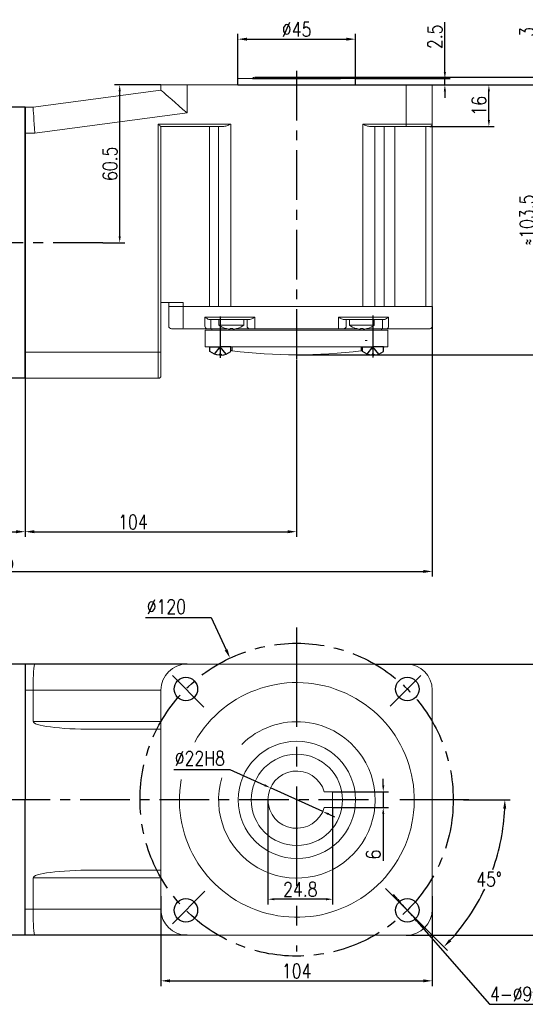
# Model space of a CAD drawing. Header units: inches. Extents: x 331 to 12887, y -474 to 4488.
# Tile 114 of 122: x 11964 to 12158, y -180 to 197. Entities that reach past the tile are written whole.
import ezdxf

# ---------------------------------------------------------------- set-up
doc = ezdxf.new("R2010")
doc.units = ezdxf.units.IN
doc.header["$LTSCALE"] = 10
doc.header["$MEASUREMENT"] = 0
doc.linetypes.add('CENTER', pattern=[10.16, 6.35, -1.27, 1.27, -1.27])
doc.linetypes.add('HIDDEN', pattern=[1.905, 1.27, -0.635])
for name, color, linetype in [('1轮廓实线层', 7, 'Continuous'), ('3中心线层', 1, 'CENTER'), ('4虚线层', 6, 'HIDDEN'), ('7标注层', 4, 'Continuous')]:
    doc.layers.add(name, color=color, linetype=linetype)
doc.styles.add('PC_TEXTSTYLE', font='isocp.shx', dxfattribs={"width": 0.8, "bigfont": 'HZFS.SHX'})
doc.styles.add('TH_GBDIM', font='romans.shx', dxfattribs={"width": 0.8, "bigfont": 'gbcbig.shx'})
doc.dimstyles.new('TH_GBDIM', dxfattribs={"dimtxt": 3.5, "dimasz": 2.5, "dimexe": 2, "dimexo": 0, "dimgap": 1, "dimtad": 1, "dimdec": 4, "dimdsep": 46, "dimtxsty": 'TH_GBDIM', "dimcen": 0.09, "dimclrd": 4, "dimclre": 4, "dimclrt": 3, "dimadec": 0, "dimazin": 0, "dimtfac": 1, "dimtdec": 4, "dimtmove": 0, "dimatfit": 3, "dimfxl": 1, "dimtzin": 0, "dimarcsym": 0})
doc.dimstyles.new('直径标注A3', dxfattribs={"dimtxt": 3.5, "dimasz": 3, "dimexe": 2, "dimexo": 0.0625, "dimgap": 1, "dimtad": 1, "dimtih": 1, "dimtoh": 1, "dimdsep": 46, "dimtxsty": 'PC_TEXTSTYLE', "dimsah": 1, "dimcen": 0.09, "dimclrt": 3, "dimadec": 0, "dimazin": 0, "dimtfac": 0.7, "dimtmove": 0, "dimatfit": 0, "dimfxl": 1, "dimtzin": 0, "dimarcsym": 0})
doc.dimstyles.new('线性标注', dxfattribs={"dimtxt": 2.5, "dimasz": 3, "dimexe": 2, "dimexo": 0, "dimgap": 1, "dimtad": 1, "dimtih": 1, "dimtoh": 1, "dimdsep": 46, "dimtxsty": 'PC_TEXTSTYLE', "dimcen": 0.09, "dimclrt": 3, "dimadec": 0, "dimazin": 0, "dimtfac": 0.7, "dimtix": 1, "dimtmove": 0, "dimatfit": 0, "dimfxl": 1, "dimtzin": 0, "dimarcsym": 0})
doc.dimstyles.new('角度标注', dxfattribs={"dimtxt": 3.5, "dimasz": 3, "dimexe": 2, "dimexo": 0, "dimgap": 1, "dimtad": 1, "dimtih": 1, "dimtoh": 1, "dimdsep": 46, "dimtxsty": 'PC_TEXTSTYLE', "dimsah": 1, "dimcen": 0.09, "dimclrd": 4, "dimclrt": 3, "dimadec": 0, "dimazin": 0, "dimtfac": 0.7, "dimtmove": 0, "dimatfit": 0, "dimfxl": 1, "dimtzin": 0, "dimarcsym": 0})

# ---------------------------------------------------------------- blocks, each defined once
blk = doc.blocks.new('*D710')
at = {"layer": '7标注层', "color": 4, "lineweight": -2, "transparency": 16777216}
for p, q in [((12018.16, 172.21), (12000.35, 172.21)), ((12002.35, 114.21), (12002.35, 169.71)), ((11995.87, 111.71), (12004.35, 111.71))]:
    blk.add_line(p, q, dxfattribs=at)
at = {"layer": '7标注层', "color": 4, "transparency": 16777216}
for points in [[(12001.93, 169.71), (12002.77, 169.71), (12002.35, 172.21)], [(12001.93, 114.21), (12002.77, 114.21), (12002.35, 111.71)]]:
    blk.add_solid(points, dxfattribs=at)
at = {"layer": 'Defpoints', "color": 0, "transparency": 16777216}
for p in [(12002.35, 172.21), (12018.16, 172.21), (11995.87, 111.71)]:
    blk.add_point(p, dxfattribs=at)
at = {"layer": '7标注层', "color": 3, "transparency": 16777216, "insert": (11998.6, 141.96), "char_height": 5.5, "attachment_point": 5, "rotation": 90, "style": 'TH_GBDIM'}
blk.add_mtext('60.5', dxfattribs=at)
blk = doc.blocks.new('*D711')
at = {"layer": '7标注层', "color": 4, "lineweight": -2, "transparency": 16777216}
for p, q in [((12122.16, 172.21), (12145.84, 172.21)), ((12143.84, 158.71), (12143.84, 169.71)), ((12121.16, 156.21), (12145.84, 156.21))]:
    blk.add_line(p, q, dxfattribs=at)
at = {"layer": '7标注层', "color": 4, "transparency": 16777216}
for points in [[(12143.42, 169.71), (12144.25, 169.71), (12143.84, 172.21)], [(12143.42, 158.71), (12144.25, 158.71), (12143.84, 156.21)]]:
    blk.add_solid(points, dxfattribs=at)
at = {"layer": 'Defpoints', "color": 0, "transparency": 16777216}
for p in [(12122.16, 172.21), (12143.84, 172.21), (12121.16, 156.21)]:
    blk.add_point(p, dxfattribs=at)
at = {"layer": '7标注层', "color": 3, "transparency": 16777216, "insert": (12140.09, 164.21), "char_height": 5.5, "attachment_point": 5, "rotation": 90, "style": 'TH_GBDIM'}
blk.add_mtext('16', dxfattribs=at)
blk = doc.blocks.new('*D545')
at = {"layer": '7标注层', "color": 4, "lineweight": -2, "transparency": 16777216}
for p, q in [((12122.16, 172.21), (12164.17, 172.21)), ((12162.17, 169.71), (12162.17, 71.21)), ((12070.16, 68.71), (12164.17, 68.71))]:
    blk.add_line(p, q, dxfattribs=at)
at = {"layer": '7标注层', "color": 4, "transparency": 16777216}
for points in [[(12161.75, 169.71), (12162.59, 169.71), (12162.17, 172.21)], [(12161.75, 71.21), (12162.59, 71.21), (12162.17, 68.71)]]:
    blk.add_solid(points, dxfattribs=at)
at = {"layer": 'Defpoints', "color": 0, "transparency": 16777216}
for p in [(12122.16, 172.21), (12070.16, 68.71), (12162.17, 68.71)]:
    blk.add_point(p, dxfattribs=at)
at = {"layer": '7标注层', "color": 3, "transparency": 16777216, "insert": (12158.42, 120.46), "char_height": 5.5, "attachment_point": 5, "rotation": 90, "style": 'TH_GBDIM'}
blk.add_mtext('≈103.5', dxfattribs=at)
blk = doc.blocks.new('*D546')
at = {"layer": '7标注层', "color": 0, "lineweight": -2, "transparency": 16777216}
for p, q in [((12070.16, 66.89), (12070.16, -1.12)), ((11966.16, 59.71), (11966.16, -1.12)), ((11969.66, 0.88), (12066.66, 0.88))]:
    blk.add_line(p, q, dxfattribs=at)
at = {"layer": '7标注层', "color": 0, "transparency": 16777216}
for points in [[(11969.66, 1.46), (11969.66, 0.29), (11966.16, 0.88)], [(12066.66, 1.46), (12066.66, 0.29), (12070.16, 0.88)]]:
    blk.add_solid(points, dxfattribs=at)
at = {"layer": 'Defpoints', "color": 0, "transparency": 16777216}
for p in [(12070.16, 66.89), (11966.16, 59.71), (12070.16, 0.88)]:
    blk.add_point(p, dxfattribs=at)
at = {"layer": '7标注层', "color": 3, "transparency": 16777216, "insert": (12007.43, 4.63), "char_height": 5.5, "attachment_point": 5, "style": 'TH_GBDIM'}
blk.add_mtext('104', dxfattribs=at)
blk = doc.blocks.new('*D549')
at = {"layer": '7标注层', "color": 4, "lineweight": -2, "transparency": 16777216}
for p, q in [((12126.97, 177.21), (12126.97, 196.27)), ((12092.66, 174.71), (12128.97, 174.71)), ((12126.97, 172.21), (12126.97, 174.71)), ((12070.84, 172.21), (12128.97, 172.21)), ((12126.97, 169.71), (12126.97, 167.21))]:
    blk.add_line(p, q, dxfattribs=at)
at = {"layer": '7标注层', "color": 4, "transparency": 16777216}
for points in [[(12126.55, 177.21), (12127.39, 177.21), (12126.97, 174.71)], [(12126.55, 169.71), (12127.39, 169.71), (12126.97, 172.21)]]:
    blk.add_solid(points, dxfattribs=at)
at = {"layer": 'Defpoints', "color": 0, "transparency": 16777216}
for p in [(12092.66, 174.71), (12126.97, 174.71), (12070.84, 172.21)]:
    blk.add_point(p, dxfattribs=at)
at = {"layer": '7标注层', "color": 3, "transparency": 16777216, "insert": (12123.22, 190.66), "char_height": 5.5, "attachment_point": 5, "rotation": 90, "style": 'TH_GBDIM'}
blk.add_mtext('2.5', dxfattribs=at)
blk = doc.blocks.new('*D550')
at = {"layer": '7标注层', "color": 0, "lineweight": -2, "transparency": 16777216}
for p, q in [((12047.66, 172.21), (12047.66, 191.76)), ((12051.16, 189.76), (12089.16, 189.76)), ((12092.66, 172.21), (12092.66, 191.76))]:
    blk.add_line(p, q, dxfattribs=at)
at = {"layer": '7标注层', "color": 0, "transparency": 16777216}
for points in [[(12051.16, 190.34), (12051.16, 189.18), (12047.66, 189.76)], [(12089.16, 190.34), (12089.16, 189.18), (12092.66, 189.76)]]:
    blk.add_solid(points, dxfattribs=at)
at = {"layer": 'Defpoints', "color": 0, "transparency": 16777216}
for p in [(12092.66, 189.76), (12047.66, 172.21), (12092.66, 172.21)]:
    blk.add_point(p, dxfattribs=at)
at = {"layer": '7标注层', "color": 3, "transparency": 16777216, "insert": (12070.16, 193.51), "char_height": 5.5, "attachment_point": 5, "style": 'TH_GBDIM'}
blk.add_mtext('%%C45', dxfattribs=at)
blk = doc.blocks.new('*D554')
at = {"layer": '7标注层', "color": 4, "lineweight": -2, "transparency": 16777216}
for p, q in [((12162.17, 177.71), (12162.17, 195.01)), ((12084.99, 175.21), (12164.17, 175.21)), ((12162.17, 172.21), (12162.17, 175.21)), ((12086.21, 172.21), (12164.17, 172.21)), ((12162.17, 169.71), (12162.17, 167.21))]:
    blk.add_line(p, q, dxfattribs=at)
at = {"layer": '7标注层', "color": 4, "transparency": 16777216}
for points in [[(12161.75, 177.71), (12162.59, 177.71), (12162.17, 175.21)], [(12161.75, 169.71), (12162.59, 169.71), (12162.17, 172.21)]]:
    blk.add_solid(points, dxfattribs=at)
at = {"layer": 'Defpoints', "color": 0, "transparency": 16777216}
for p in [(12084.99, 175.21), (12086.21, 172.21), (12162.17, 172.21)]:
    blk.add_point(p, dxfattribs=at)
at = {"layer": '7标注层', "color": 3, "transparency": 16777216, "insert": (12158.42, 192.54), "char_height": 5.5, "attachment_point": 5, "rotation": 90, "style": 'TH_GBDIM'}
blk.add_mtext('3', dxfattribs=at)
blk = doc.blocks.new('*D712')
at = {"layer": '7标注层', "color": 4, "lineweight": -2, "transparency": 16777216}
for p, q in [((12132.88, -49.89), (12178.98, -49.89)), ((12176.98, -151.39), (12176.98, -52.39)), ((12112.16, -153.89), (12178.98, -153.89))]:
    blk.add_line(p, q, dxfattribs=at)
at = {"layer": '7标注层', "color": 4, "transparency": 16777216}
for points in [[(12176.56, -52.39), (12177.39, -52.39), (12176.98, -49.89)], [(12176.56, -151.39), (12177.39, -151.39), (12176.98, -153.89)]]:
    blk.add_solid(points, dxfattribs=at)
at = {"layer": 'Defpoints', "color": 0, "transparency": 16777216}
for p in [(12132.88, -49.89), (12176.98, -49.89), (12112.16, -153.89)]:
    blk.add_point(p, dxfattribs=at)
at = {"layer": '7标注层', "color": 3, "transparency": 16777216, "insert": (12173.23, -101.33), "char_height": 5.5, "attachment_point": 5, "rotation": 90, "style": 'TH_GBDIM'}
blk.add_mtext('104', dxfattribs=at)
blk = doc.blocks.new('*D713')
at = {"layer": '7标注层', "color": 4, "lineweight": -2, "transparency": 16777216}
for p, q in [((12012.26, -32.09), (12037.35, -32.09)), ((12037.35, -32.09), (12043.15, -44.42)), ((12070.07, -101.89), (12070.25, -101.89)), ((12070.16, -101.98), (12070.16, -101.8))]:
    blk.add_line(p, q, dxfattribs=at)
at = {"layer": '7标注层', "color": 4, "transparency": 16777216}
blk.add_solid([(12043.67, -44.17), (12042.62, -44.67), (12044.64, -47.59)], dxfattribs=at)
at = {"layer": 'Defpoints', "color": 0, "transparency": 16777216}
for p in [(12044.64, -47.59), (12095.68, -156.19)]:
    blk.add_point(p, dxfattribs=at)
at = {"layer": '7标注层', "color": 3, "transparency": 16777216, "insert": (12020.22, -27.84), "char_height": 5.5, "attachment_point": 5, "style": 'TH_GBDIM'}
blk.add_mtext('{∅120}{}{}', dxfattribs=at)
blk = doc.blocks.new('*D715')
at = {"layer": '7标注层', "color": 4, "lineweight": -2, "transparency": 16777216}
for p, q in [((12023.1, -90.27), (12044.5, -90.27)), ((12044.5, -90.27), (12057.86, -96.32)), ((12080.18, -106.43), (12060.14, -97.35)), ((12082.46, -107.46), (12084.73, -108.49))]:
    blk.add_line(p, q, dxfattribs=at)
at = {"layer": '7标注层', "color": 4, "transparency": 16777216}
for points in [[(12058.03, -95.94), (12057.69, -96.7), (12060.14, -97.35)], [(12082.63, -107.08), (12082.28, -107.84), (12080.18, -106.43)]]:
    blk.add_solid(points, dxfattribs=at)
at = {"layer": 'Defpoints', "color": 0, "transparency": 16777216}
for p in [(12060.14, -97.35), (12080.18, -106.43)]:
    blk.add_point(p, dxfattribs=at)
at = {"layer": '7标注层', "color": 3, "transparency": 16777216, "insert": (12033.05, -86.02), "char_height": 5.5, "attachment_point": 5, "style": 'TH_GBDIM'}
blk.add_mtext('%%C22{}{H8}', dxfattribs=at)
blk = doc.blocks.new('*D556')
at = {"layer": '7标注层', "color": 0, "lineweight": -2, "transparency": 16777216}
for p, q in [((12134.16, -101.89), (12151.97, -101.89)), ((12117.77, -149.5), (12128.01, -159.74))]:
    blk.add_line(p, q, dxfattribs=at)
at = {"layer": '7标注层', "color": 4, "lineweight": -2, "transparency": 16777216}
for start, end in [(340.385, 357.4873), (317.5127, 334.5535)]:
    blk.add_arc((12070.16, -101.89), 79.81, start, end, dxfattribs=at)
at = {"layer": '7标注层', "color": 4, "transparency": 16777216}
for points in [[(12149.31, -105.37), (12150.48, -105.4), (12149.97, -101.89)], [(12129.44, -156.2), (12128.59, -155.39), (12126.59, -158.33)]]:
    blk.add_solid(points, dxfattribs=at)
at = {"layer": 'Defpoints', "color": 0, "transparency": 16777216}
for p in [(11750.88, -101.89), (12070.16, -101.89), (12134.16, -101.89), (12139.28, -141.8), (12117.77, -149.5)]:
    blk.add_point(p, dxfattribs=at)
at = {"layer": '7标注层', "color": 3, "transparency": 16777216, "insert": (12143.9, -132.43), "char_height": 5.5, "attachment_point": 5, "style": 'TH_GBDIM'}
blk.add_mtext('45°', dxfattribs=at)
blk = doc.blocks.new('*D557')
at = {"layer": '7标注层', "color": 0, "lineweight": -2, "transparency": 16777216}
for p, q in [((12122.16, 87.21), (12122.16, -16.36)), ((11761.66, 76.71), (11761.66, -16.36)), ((11765.16, -14.36), (12118.66, -14.36))]:
    blk.add_line(p, q, dxfattribs=at)
at = {"layer": '7标注层', "color": 0, "transparency": 16777216}
for points in [[(11765.16, -13.77), (11765.16, -14.94), (11761.66, -14.36)], [(12118.66, -13.77), (12118.66, -14.94), (12122.16, -14.36)]]:
    blk.add_solid(points, dxfattribs=at)
at = {"layer": 'Defpoints', "color": 0, "transparency": 16777216}
for p in [(12122.16, 87.21), (11761.66, 76.71), (12122.16, -14.36)]:
    blk.add_point(p, dxfattribs=at)
at = {"layer": '7标注层', "color": 3, "transparency": 16777216, "insert": (11953.41, -10.61), "char_height": 5.5, "attachment_point": 5, "style": 'TH_GBDIM'}
blk.add_mtext('360.5', dxfattribs=at)
blk = doc.blocks.new('*D845')
at = {"layer": '7标注层', "color": 0, "lineweight": -2, "transparency": 16777216}
for p, q in [((11966.16, 163.71), (11966.16, -1.12)), ((11761.66, 76.71), (11761.66, -1.12)), ((11765.16, 0.88), (11962.66, 0.88))]:
    blk.add_line(p, q, dxfattribs=at)
at = {"layer": '7标注层', "color": 0, "transparency": 16777216}
for points in [[(11765.16, 1.46), (11765.16, 0.29), (11761.66, 0.88)], [(11962.66, 1.46), (11962.66, 0.29), (11966.16, 0.88)]]:
    blk.add_solid(points, dxfattribs=at)
at = {"layer": 'Defpoints', "color": 0, "transparency": 16777216}
for p in [(11966.16, 163.71), (11761.66, 76.71), (11966.16, 0.88)]:
    blk.add_point(p, dxfattribs=at)
at = {"layer": '7标注层', "color": 3, "transparency": 16777216, "insert": (11875.41, 4.63), "char_height": 5.5, "attachment_point": 5, "style": 'TH_GBDIM'}
blk.add_mtext('204.5', dxfattribs=at)
blk = doc.blocks.new('*D885')
at = {"layer": '7标注层', "color": 0, "lineweight": -2, "transparency": 16777216}
for p, q in [((12108.97, -140.17), (12107.32, -138.29)), ((12110.61, -142.05), (12114.56, -146.58)), ((12116.2, -148.46), (12144.04, -180.36)), ((12144.04, -180.36), (12174.69, -180.36))]:
    blk.add_line(p, q, dxfattribs=at)
at = {"layer": '7标注层', "color": 0, "transparency": 16777216}
for points in [[(12109.28, -139.9), (12108.65, -140.44), (12110.61, -142.05)], [(12116.51, -148.19), (12115.89, -148.73), (12114.56, -146.58)]]:
    blk.add_solid(points, dxfattribs=at)
at = {"layer": 'Defpoints', "color": 0, "transparency": 16777216}
for p in [(12110.61, -142.05), (12114.56, -146.58)]:
    blk.add_point(p, dxfattribs=at)
at = {"layer": '7标注层', "color": 3, "transparency": 16777216, "insert": (12159.86, -176.43), "char_height": 5.5, "attachment_point": 5, "style": 'TH_GBDIM'}
blk.add_mtext('{4-%%C9}{}{}{通孔均布}', dxfattribs=at)
blk = doc.blocks.new('*U883')
at = {"layer": '1轮廓实线层'}
blk.add_circle((0, 0), 4.5, dxfattribs=at)
blk = doc.blocks.new('*U884')
at = {"layer": '1轮廓实线层', "color": 0, "linetype": 'ByBlock', "lineweight": -2, "transparency": 16777216}
for p, rotation in [((2696.38, 2671.31), 180), ((2781.23, 2671.31), 89.99999999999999), ((2696.38, 2586.46), 269.9999999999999)]:
    blk.add_blockref('*U883', p, dxfattribs=dict(at, rotation=rotation))
blk.add_blockref('*U883', (2781.23, 2586.46), dxfattribs=at)
blk = doc.blocks.new('*D930')
at = {"layer": '7标注层', "color": 4, "lineweight": -2, "transparency": 16777216}
for p, q in [((12103.35, -96.39), (12103.35, -93.89)), ((12083.96, -98.89), (12105.35, -98.89)), ((12103.35, -98.89), (12103.35, -104.89)), ((12083.96, -104.89), (12105.35, -104.89)), ((12103.35, -107.39), (12103.35, -125.31))]:
    blk.add_line(p, q, dxfattribs=at)
at = {"layer": '7标注层', "color": 4, "transparency": 16777216}
for points in [[(12102.93, -96.39), (12103.77, -96.39), (12103.35, -98.89)], [(12102.93, -107.39), (12103.77, -107.39), (12103.35, -104.89)]]:
    blk.add_solid(points, dxfattribs=at)
at = {"layer": 'Defpoints', "color": 0, "transparency": 16777216}
for p in [(12083.96, -98.89), (12103.35, -98.89), (12083.96, -104.89)]:
    blk.add_point(p, dxfattribs=at)
at = {"layer": '7标注层', "color": 3, "transparency": 16777216, "insert": (12099.6, -122.95), "char_height": 5.5, "attachment_point": 5, "rotation": 90, "style": 'TH_GBDIM'}
blk.add_mtext('6', dxfattribs=at)
blk = doc.blocks.new('*D931')
at = {"layer": '7标注层', "color": 4, "lineweight": -2, "transparency": 16777216}
for p, q in [((12059.16, -101.89), (12059.16, -142.06)), ((12083.96, -104.89), (12083.96, -142.06)), ((12081.46, -140.06), (12061.66, -140.06))]:
    blk.add_line(p, q, dxfattribs=at)
at = {"layer": '7标注层', "color": 4, "transparency": 16777216}
for points in [[(12061.66, -139.65), (12061.66, -140.48), (12059.16, -140.06)], [(12081.46, -139.65), (12081.46, -140.48), (12083.96, -140.06)]]:
    blk.add_solid(points, dxfattribs=at)
at = {"layer": 'Defpoints', "color": 0, "transparency": 16777216}
for p in [(12059.16, -101.89), (12083.96, -104.89), (12059.16, -140.06)]:
    blk.add_point(p, dxfattribs=at)
at = {"layer": '7标注层', "color": 3, "transparency": 16777216, "insert": (12071.56, -136.31), "char_height": 5.5, "attachment_point": 5, "style": 'TH_GBDIM'}
blk.add_mtext('24.8', dxfattribs=at)
blk = doc.blocks.new('*D955')
at = {"layer": '7标注层', "color": 4, "lineweight": -2, "transparency": 16777216}
for p, q in [((12018.16, -138.85), (12018.16, -173.36)), ((12122.16, -138.85), (12122.16, -173.36)), ((12021.66, -171.36), (12118.66, -171.36))]:
    blk.add_line(p, q, dxfattribs=at)
at = {"layer": '7标注层', "color": 4, "transparency": 16777216}
for points in [[(12021.66, -170.77), (12021.66, -171.94), (12018.16, -171.36)], [(12118.66, -170.77), (12118.66, -171.94), (12122.16, -171.36)]]:
    blk.add_solid(points, dxfattribs=at)
at = {"layer": 'Defpoints', "color": 0, "transparency": 16777216}
for p in [(12018.16, -138.85), (12122.16, -138.85), (12122.16, -171.36)]:
    blk.add_point(p, dxfattribs=at)
at = {"layer": '7标注层', "color": 3, "transparency": 16777216, "insert": (12070.16, -167.61), "char_height": 5.5, "attachment_point": 5, "style": 'TH_GBDIM'}
blk.add_mtext('104', dxfattribs=at)

msp = doc.modelspace()

# ---------------------------------------------------------------- linework, layer by layer
at = {"linetype": 'Continuous', "lineweight": 15}
msp.add_line((12047.65793, 174.70898), (12092.65794, 174.70898), dxfattribs=at)
at = {"color": 7, "linetype": 'Continuous', "lineweight": 15}
for p, q in [((11969.15793, 163.70898), (12018.15794, 170.20898)), ((12018.15794, 170.20898), (12018.15794, 172.20898)), ((12018.15794, 172.20898), (12028.15794, 172.20898)), ((12028.15794, 172.20898), (12028.15794, 161.44791)), ((12028.15794, 172.20898), (12112.15793, 172.20898)), ((12112.15793, 172.20898), (12122.15793, 172.20898)), ((12112.15793, 157.20898), (12112.15793, 172.20898)), ((12122.15793, 172.20898), (12122.15793, 157.20898)), ((11966.15794, 163.70898), (11969.15793, 163.70898)), ((12028.15794, 161.44791), (11969.81831, 153.70898)), ((12017.15794, 157.20898), (12044.90507, 157.20898)), ((12017.15794, 69.70898), (12017.15794, 157.20898)), ((12041.90507, 156.20898), (12018.15794, 156.20898)), ((12018.15794, 156.20898), (12018.15794, 69.70898)), ((12036.72776, 156.20898), (12036.72776, 87.20898)), ((12040.20661, 87.20898), (12040.20661, 156.20898)), ((12044.90507, 157.20898), (12044.90507, 87.20898)), ((12095.48911, 157.20898), (12112.15793, 157.20898)), ((12095.48911, 87.20898), (12095.48911, 157.20898)), ((12112.15793, 156.20898), (12098.48911, 156.20898)), ((12100.18757, 156.20898), (12100.18757, 87.20898)), ((12103.65726, 156.20898), (12103.65726, 87.20898)), ((12107.83434, 156.20898), (12107.83434, 87.20898)), ((12112.15793, 157.20898), (12122.15793, 157.20898)), ((12112.15793, 157.20898), (12112.15793, 156.20898)), ((12121.15794, 156.20898), (12112.15793, 156.20898)), ((12119.65793, 87.20898), (12119.65793, 156.20898)), ((12122.15793, 157.20898), (12122.15793, 87.20898)), ((11969.81831, 153.70898), (11966.15794, 153.70898)), ((12018.15794, 88.70898), (12026.69781, 88.70898)), ((12021.15794, 87.20898), (12021.15794, 88.70898)), ((12021.15794, 79.70898), (12021.15794, 87.20898)), ((12021.15794, 87.20898), (12026.69781, 87.20898)), ((12026.69781, 87.20898), (12021.15794, 87.20898)), ((12026.69781, 88.70898), (12026.69781, 87.20898)), ((12026.69781, 87.20898), (12026.69781, 79.70898)), ((12026.69781, 87.20898), (12036.72776, 87.20898)), ((12026.69781, 87.20898), (12036.72776, 87.20898)), ((12040.20661, 87.20898), (12036.72776, 87.20898)), ((12036.72776, 87.20898), (12040.20661, 87.20898)), ((12040.20661, 87.20898), (12044.90507, 87.20898)), ((12044.90507, 87.20898), (12040.20661, 87.20898)), ((12095.48911, 87.20898), (12044.90507, 87.20898)), ((12044.90507, 87.20898), (12095.48911, 87.20898)), ((12095.48911, 87.20898), (12100.18757, 87.20898)), ((12100.18757, 87.20898), (12095.48911, 87.20898)), ((12100.18757, 87.20898), (12103.65726, 87.20898)), ((12100.18757, 87.20898), (12103.65726, 87.20898)), ((12103.65726, 87.20898), (12107.83434, 87.20898)), ((12103.65726, 87.20898), (12107.83434, 87.20898)), ((12107.83434, 87.20898), (12119.65793, 87.20898)), ((12107.83434, 87.20898), (12119.65793, 87.20898)), ((12119.65793, 87.20898), (12122.15793, 87.20898)), ((12122.15793, 87.20898), (12119.65793, 87.20898)), ((12122.15793, 87.20898), (12122.15793, 79.70898)), ((12035.03774, 83.20898), (12036.72776, 83.20898)), ((12035.03774, 79.70898), (12035.03774, 83.20898)), ((12036.72776, 83.20898), (12040.20661, 83.20898)), ((12040.20661, 83.20898), (12044.90507, 83.20898)), ((12044.90507, 83.20898), (12054.15794, 83.20898)), ((12054.15794, 83.20898), (12054.15794, 79.70898)), ((12086.15794, 83.20898), (12095.48911, 83.20898)), ((12086.15794, 79.70898), (12086.15794, 83.20898)), ((12095.48911, 83.20898), (12100.18757, 83.20898)), ((12100.18757, 83.20898), (12103.65726, 83.20898)), ((12103.65726, 83.20898), (12105.36506, 83.20898)), ((12105.36506, 83.20898), (12105.36506, 79.70898)), ((12037.66746, 82.20898), (12036.96798, 82.20898)), ((12037.32723, 82.20898), (12037.32723, 79.70898)), ((12037.32723, 78.70898), (12037.32723, 79.70898)), ((12041.1463, 82.20898), (12037.66746, 82.20898)), ((12040.40794, 80.07178), (12045.15794, 80.07178)), ((12044.90507, 82.20898), (12041.1463, 82.20898)), ((12051.92187, 82.20898), (12044.90507, 82.20898)), ((12045.15794, 80.07178), (12049.90794, 80.07178)), ((12051.15794, 79.70898), (12051.15794, 82.20898)), ((12054.15794, 78.70898), (12054.15794, 79.70898)), ((12086.15794, 78.70898), (12086.15794, 79.70898)), ((12095.48911, 82.20898), (12088.394, 82.20898)), ((12089.15794, 82.20898), (12089.15794, 79.70898)), ((12090.40793, 80.07178), (12095.15794, 80.07178)), ((12095.15794, 80.07178), (12099.90794, 80.07178)), ((12099.24788, 82.20898), (12095.48911, 82.20898)), ((12102.71757, 82.20898), (12099.24788, 82.20898)), ((12103.43135, 82.20898), (12102.71757, 82.20898)), ((12103.08528, 79.70898), (12103.08528, 82.20898)), ((12103.08528, 79.70898), (12103.08528, 78.70898)), ((12026.58984, 78.70898), (12022.15794, 78.70898)), ((12035.8009, 78.70898), (12026.58984, 78.70898)), ((12035.15794, 71.70898), (12035.15794, 78.20898)), ((12035.15794, 78.20898), (12105.15794, 78.20898)), ((12037.32723, 78.70898), (12035.8009, 78.70898)), ((12043.44916, 78.70898), (12037.32723, 78.70898)), ((12044.66794, 78.56318), (12044.66794, 78.8487)), ((12045.15794, 78.70898), (12044.66794, 78.70898)), ((12045.15794, 78.70898), (12045.15794, 78.83531)), ((12045.64794, 78.70898), (12045.15794, 78.70898)), ((12045.64794, 78.8487), (12045.64794, 78.56318)), ((12052.15794, 78.70898), (12046.86671, 78.70898)), ((12054.15794, 78.70898), (12052.15794, 78.70898)), ((12086.15794, 78.70898), (12054.15794, 78.70898)), ((12088.15793, 78.70898), (12086.15794, 78.70898)), ((12093.44916, 78.70898), (12088.15793, 78.70898)), ((12094.66793, 78.56318), (12094.66793, 78.8487)), ((12095.15794, 78.70898), (12094.66793, 78.70898)), ((12095.15794, 78.83531), (12095.15794, 78.70898)), ((12095.64794, 78.70898), (12095.15794, 78.70898)), ((12095.64794, 78.8487), (12095.64794, 78.56318)), ((12103.08528, 78.70898), (12096.86671, 78.70898)), ((12104.60513, 78.70898), (12103.08528, 78.70898)), ((12107.33434, 78.70898), (12104.60513, 78.70898)), ((12105.15794, 78.20898), (12105.15794, 71.70898)), ((12119.15793, 78.70898), (12107.33434, 78.70898)), ((12121.15794, 78.70898), (12119.15793, 78.70898)), ((12096.40794, 74.20898), (12097.15794, 74.20898)), ((11966.15794, 69.70898), (12017.15794, 69.70898)), ((12017.15794, 59.70898), (12017.15794, 69.70898)), ((12017.15794, 69.70898), (12018.15794, 69.70898)), ((12018.15794, 69.70898), (12018.15794, 60.70898)), ((12035.15794, 71.70898), (12038.65794, 71.70898)), ((12038.65794, 71.70898), (12043.15794, 71.70898)), ((12043.15794, 71.70898), (12097.15794, 71.70898)), ((12045.40794, 70.20363), (12045.40794, 71.70898)), ((12094.90794, 71.70898), (12094.90794, 70.20363)), ((12097.15794, 71.70898), (12101.65794, 71.70898)), ((12101.65794, 71.70898), (12105.15794, 71.70898)), ((12017.15794, 59.70898), (11966.15794, 59.70898)), ((11966.15793, -49.88844), (11969.81831, -49.88844)), ((12112.15793, -49.88844), (12028.15793, -49.88844)), ((11969.15793, -59.88844), (11966.15793, -59.88844)), ((12018.15793, -59.88844), (11969.15793, -59.88844)), ((11969.15793, -71.88844), (11969.15793, -59.88844)), ((12018.15793, -59.88844), (12018.15793, -143.88844)), ((12122.15793, -143.88844), (12122.15793, -59.88844)), ((11969.15793, -71.88844), (12018.15793, -71.88844)), ((12018.15793, -74.88844), (11991.97143, -74.88844)), ((12080.74094, -98.88844), (12083.95793, -98.88844)), ((12083.95793, -98.88844), (12083.95793, -104.88844)), ((12083.95793, -104.88844), (12080.74094, -104.88844)), ((12018.15793, -131.88844), (11969.15793, -131.88844)), ((11969.15793, -131.88844), (11969.15793, -143.88844)), ((11991.97143, -128.88844), (12018.15793, -128.88844)), ((11966.15793, -143.88844), (11969.15793, -143.88844)), ((11969.15793, -143.88844), (12018.15793, -143.88844)), ((11969.81831, -153.88844), (11966.15793, -153.88844)), ((11969.81831, -153.88844), (11966.15793, -153.88844)), ((12028.15793, -153.88844), (12112.15793, -153.88844))]:
    msp.add_line(p, q, dxfattribs=at)
for p, q in [((12028.15793, -49.88844), (11966.15793, -49.88844)), ((12028.15793, -153.88844), (11966.15792, -153.88844))]:
    msp.add_line(p, q)
at = {"color": 7, "linetype": 'Continuous', "lineweight": 15, "flags": 128}
for points in [[(12028.15794, 161.44791), (12026.59359, 162.81845), (12025.06777, 164.15523), (12023.61803, 165.42536), (12022.28008, 166.59754), (12021.08687, 167.64293), (12020.06777, 168.53577), (12019.24787, 169.25408), (12018.64737, 169.78018), (12018.28105, 170.10112), (12018.15794, 170.20898)], [(11969.15793, 163.70898), (11969.16797, 163.55706), (11969.19776, 163.10591), (11969.24641, 162.36924), (11969.31243, 161.36943), (11969.39383, 160.13686), (11969.48812, 158.70898), (11969.59245, 157.12918), (11969.70364, 155.44546), (11969.81831, 153.70898)], [(12018.15794, 156.20898), (12018.14274, 156.22417), (12018.09763, 156.26929), (12018.02396, 156.34296), (12017.92398, 156.44294), (12017.80072, 156.5662), (12017.65794, 156.70898), (12017.49995, 156.86696), (12017.33158, 157.03533), (12017.15794, 157.20898)], [(12047.4118, 78.8487), (12047.41518, 78.84284), (12047.4176, 78.83866), (12047.41905, 78.83615), (12047.41953, 78.83531)], [(12092.89634, 78.83531), (12092.89683, 78.83615), (12092.89828, 78.83866), (12092.90069, 78.84284), (12092.90407, 78.8487)]]:
    msp.add_lwpolyline(points, dxfattribs=at)
at = {"color": 7, "linetype": 'Continuous', "lineweight": 15}
for radius in [22.5, 17.5]:
    msp.add_circle((12070.24793, -101.97844), radius, dxfattribs=at)
for centre, radius, start, end in [((12054.15793, 174.20898), 1, 90, 150), ((12086.15793, 174.20898), 1, 30, 90), ((12121.15794, 157.20898), 1, 270, 0), ((12022.15794, 79.70898), 1, 180, 270), ((12024.30156, 79.46189), 2.40896, 341.7873328, 5.8872967), ((12035.93769, 79.60458), 0.90599, 173.3830038, 261.3161557), ((12045.15794, 86.50898), 8, 233.5764264, 253.5786384), ((12045.15794, 86.50898), 8, 286.4213616, 306.4235736), ((12052.15794, 79.70898), 1, 180, 270), ((12088.15794, 79.70898), 1, 270, 0), ((12095.15794, 86.50898), 8, 233.5764264, 253.5786384), ((12095.15794, 86.50898), 8, 286.4213616, 306.4235736), ((12104.46614, 79.60335), 0.9051, 278.8337087, 6.7019271), ((12121.15794, 79.70898), 1, 270, 0), ((12045.72253, 77.21267), 3.25888, 149.8661641, 150.1378907), ((12045.15794, 86.50898), 7.98498, 253.6046715, 264.3221101), ((12045.15794, 87.81182), 8.9765, 266.8708423, 273.1291577), ((12045.15794, 86.50898), 7.98498, 275.6778899, 286.3953285), ((12095.15794, 86.50898), 7.98498, 253.6046715, 264.3221101), ((12095.15793, 87.81183), 8.97652, 266.8708452, 273.1291548), ((12095.15794, 86.50898), 7.98498, 275.6778899, 286.3953285), ((12100.95091, 80.88267), 4.08195, 209.8865173, 210.1034474), ((12070.20275, 261.04319), 192.33672, 259.8628528, 260.0314886), ((12070.20275, 261.04319), 192.33672, 262.4429569, 262.5931825), ((12070.15794, 274.37565), 205.66667, 263.0882541, 276.9117459), ((12070.11312, 261.04319), 192.33672, 277.4068175, 277.5570431), ((12070.11312, 261.04319), 192.33672, 279.9685114, 280.1371472), ((12017.15794, 60.70898), 1, 270, 0), ((12028.15793, -59.88844), 10, 90, 180), ((12112.15793, -59.88844), 10, 0, 90), ((12070.24793, -101.97844), 45, 170.0568109, 150.4562083), ((12070.24793, -101.97844), 30, 33.2137322, 134.8257494), ((12070.24793, -101.97844), 30, 163.5951629, 33.2137322), ((12070.15793, -101.88844), 11, 15.8266199, 344.1733797), ((12028.15793, -143.88844), 10, 180, 270), ((12112.15793, -143.88844), 10, 270, 0)]:
    msp.add_arc(centre, radius, start, end, dxfattribs=at)
for centre, major_axis, ratio, start_param, end_param in [((11969.8183, -59.88844), (0, 10), 0.066037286, 0, 1.570796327), ((11991.97143, -71.88844), (-22.8135, 0), 0.131501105, 0, 1.570796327), ((11991.97143, -131.88844), (22.8135, 0), 0.131501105, 1.570796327, 3.141592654), ((11969.8183, -143.88844), (0, 10), 0.066037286, 1.570796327, 3.141592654)]:
    msp.add_ellipse(centre, major_axis=major_axis, ratio=ratio, start_param=start_param, end_param=end_param, dxfattribs=at)
at = {"linetype": 'Continuous', "lineweight": 15}
for points in [[(12047.65793, 174.70898), (12047.65793, 172.20898)], [(12092.65794, 172.20898), (12092.65794, 174.70898)]]:
    msp.add_open_spline(points, degree=1, dxfattribs=at)
at = {"color": 7, "linetype": 'Continuous', "lineweight": 15}
for points, knots in [([(12044.90507, 157.20898), (12044.90077, 157.20706), (12044.62297, 157.0828), (12043.88049, 156.75559), (12042.8523, 156.31984), (12042.16572, 156.23949), (12041.90507, 156.20898)], [0, 0, 0, 0, 0.004181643, 0.269941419, 0.722842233, 1, 1, 1, 1]), ([(12098.48911, 156.20898), (12098.22846, 156.23949), (12097.54189, 156.31984), (12096.51369, 156.75558), (12095.77122, 157.08281), (12095.49342, 157.20706), (12095.48911, 157.20898)], [0, 0, 0, 0, 0.27715807, 0.730058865, 0.995817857, 1, 1, 1, 1]), ([(12036.96798, 82.20898), (12036.80104, 82.22581), (12036.37632, 82.26863), (12035.67974, 82.62719), (12035.25361, 82.98816), (12035.03946, 83.20722), (12035.03774, 83.20898)], [0, 0, 0, 0, 0.204354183, 0.519902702, 0.996146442, 1, 1, 1, 1]), ([(12054.15794, 83.20898), (12054.15477, 83.20716), (12054.09758, 83.17414), (12053.69612, 82.94224), (12053.05609, 82.5819), (12052.35664, 82.26076), (12052.04083, 82.22315), (12051.92187, 82.20898)], [0, 0, 0, 0, 0.00400807, 0.072494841, 0.508977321, 0.815042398, 1, 1, 1, 1]), ([(12088.394, 82.20898), (12088.27504, 82.22315), (12087.95923, 82.26076), (12087.25978, 82.5819), (12086.61976, 82.94226), (12086.21829, 83.17414), (12086.1611, 83.20716), (12086.15794, 83.20898)], [0, 0, 0, 0, 0.184956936, 0.491022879, 0.927506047, 0.995992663, 1, 1, 1, 1]), ([(12105.36506, 83.20898), (12105.36333, 83.20723), (12105.14804, 82.98826), (12104.72086, 82.62731), (12104.02334, 82.26868), (12103.59842, 82.22583), (12103.43135, 82.20898)], [0, 0, 0, 0, 0.00385126, 0.479928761, 0.795514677, 1, 1, 1, 1]), ([(12044.36794, 78.56318), (12044.40146, 78.56017), (12044.46853, 78.55416), (12044.5582, 78.55034), (12044.62592, 78.55111), (12044.66255, 78.55585), (12044.66637, 78.56105), (12044.66794, 78.56318)], [0, 0, 0, 0, 0.2138793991, 0.4278109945, 0.6405928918, 0.8528834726, 1, 1, 1, 1]), ([(12045.64794, 78.56318), (12045.65121, 78.56017), (12045.65775, 78.55416), (12045.70901, 78.55034), (12045.78442, 78.55111), (12045.86879, 78.55585), (12045.92495, 78.56105), (12045.94794, 78.56318)], [0, 0, 0, 0, 0.213875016, 0.427806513, 0.640594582, 0.852880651, 1, 1, 1, 1]), ([(12094.36794, 78.56318), (12094.40146, 78.56017), (12094.46853, 78.55416), (12094.5582, 78.55034), (12094.62592, 78.55111), (12094.66255, 78.55585), (12094.66637, 78.56105), (12094.66793, 78.56318)], [0, 0, 0, 0, 0.2138756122, 0.4278091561, 0.6405908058, 0.8528828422, 1, 1, 1, 1]), ([(12095.64794, 78.56318), (12095.65121, 78.56017), (12095.65775, 78.55416), (12095.70901, 78.55034), (12095.78442, 78.55111), (12095.86879, 78.55585), (12095.92495, 78.56105), (12095.94794, 78.56318)], [0, 0, 0, 0, 0.213873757, 0.427805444, 0.64059644, 0.852876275, 1, 1, 1, 1])]:
    msp.add_open_spline(points, degree=3, knots=knots, dxfattribs=at)
for points in [[(12040.40794, 82.20898), (12040.40794, 80.07178)], [(12049.90794, 80.07178), (12049.90794, 82.20898)], [(12090.40793, 82.20898), (12090.40793, 80.07178)], [(12099.90794, 80.07178), (12099.90794, 82.20898)], [(12037.65794, 78.70898), (12037.65794, 78.20898)], [(12102.65794, 78.20898), (12102.65794, 78.70898)]]:
    msp.add_open_spline(points, degree=1, dxfattribs=at)
at = {"layer": '1轮廓实线层'}
for p, q in [((12053.29191, 174.70898), (12087.02396, 174.70898)), ((12054.15793, 175.20898), (12086.15793, 175.20898)), ((12047.65793, 172.20898), (12092.65794, 172.20898)), ((11966.15794, 163.70898), (11957.65794, 163.70898)), ((11966.15794, 163.70898), (11966.15794, 111.70898)), ((11966.15794, 59.70898), (11966.15794, 163.70898)), ((11966.15794, 59.70898), (11966.15794, 163.70898)), ((11966.15794, 163.70898), (11966.15794, 111.70898)), ((11966.15794, 163.70898), (11966.15794, 111.70898)), ((11966.15794, 59.70898), (11966.15794, 111.70898)), ((11966.15794, 59.70898), (11966.15794, 111.70898)), ((11966.15794, 59.70898), (11966.15794, 111.70898)), ((11966.15794, 59.70898), (11957.65794, 59.70898)), ((11966.15793, -49.88844), (11957.65793, -49.88844)), ((11966.15793, -49.88844), (11966.15793, -101.88844)), ((11966.15793, -153.88844), (11966.15793, -101.88844)), ((11966.15793, -153.88844), (11957.65793, -153.88844))]:
    msp.add_line(p, q, dxfattribs=at)
at = {"layer": '1轮廓实线层', "color": 4}
msp.add_line((12100.09119, -49.88844), (12132.88129, -49.88844), dxfattribs=at)
at = {"layer": '1轮廓实线层', "extrusion": (-1.22465e-16, 7.4988e-33, -1)}
for points in [[(-12036.90794, 69.97811), (-12036.90794, 71.70898), (-12040.90794, 71.70898)], [(-12040.90794, 68.91898), (-12040.59794, 68.91898), (-12040.59794, 68.60898)], [(-12095.40794, 69.97811), (-12095.40794, 71.70898), (-12099.40794, 71.70898)], [(-12099.40794, 68.91898), (-12099.09794, 68.91898), (-12099.09794, 68.60898)]]:
    msp.add_lwpolyline(points, dxfattribs=at)
at = {"layer": '1轮廓实线层'}
for points in [[(12044.90794, 69.97811), (12044.90794, 71.70898), (12040.90794, 71.70898)], [(12040.90794, 68.91898), (12041.21794, 68.91898), (12041.21794, 68.60898)], [(12103.40794, 69.97811), (12103.40794, 71.70898), (12099.40794, 71.70898)], [(12099.40794, 68.91898), (12099.71794, 68.91898), (12099.71794, 68.60898)]]:
    msp.add_lwpolyline(points, dxfattribs=at)
at = {"layer": '1轮廓实线层', "extrusion": (-1.22465e-16, 7.4988e-33, -1)}
for centre in [(-12040.90794, 75.10159), (-12099.40794, 75.10159)]:
    msp.add_arc(centre, 6.5, 272.7336049, 307.9798724, dxfattribs=at)
at = {"layer": '1轮廓实线层'}
for centre in [(12040.90794, 75.10159), (12099.40794, 75.10159)]:
    msp.add_arc(centre, 6.5, 272.7336049, 307.9798724, dxfattribs=at)
at = {"layer": '3中心线层', "ltscale": 0.3}
for p, q in [((12070.15793, 177.64153), (12070.15793, 66.89183)), ((11995.86578, 111.70898), (11908.66081, 111.70898)), ((12097.64495, -101.88844), (11753.9978, -101.88844))]:
    msp.add_line(p, q, dxfattribs=at)
at = {"layer": '3中心线层'}
for p, q in [((12040.90794, 83.43372), (12040.90794, 67.51251)), ((12099.40794, 83.81268), (12099.40794, 67.70283)), ((12136.15793, -101.88844), (12109.65497, -101.88844))]:
    msp.add_line(p, q, dxfattribs=at)
at = {"layer": '3中心线层', "ltscale": 0.6}
for p, q in [((12070.15793, -35.88844), (12070.15793, -160.14144)), ((12034.63262, -66.36313), (12022.54265, -54.27316)), ((12106.01432, -66.03205), (12117.77321, -54.27316)), ((12035.04236, -137.00401), (12022.54265, -149.50372)), ((12104.22029, -135.9508), (12117.77321, -149.50372))]:
    msp.add_line(p, q, dxfattribs=at)
at = {"layer": '3中心线层', "ltscale": 0.3}
msp.add_circle((12070.15793, -101.88844), 60, dxfattribs=at)
at = {"layer": '4虚线层', "extrusion": (-1.22465e-16, 7.4988e-33, -1)}
for p, q in [((12038.70794, 68.98521), (12040.90794, 71.70898)), ((12040.40716, 71.08898), (12040.90794, 71.08898)), ((12097.20794, 68.98521), (12099.40794, 71.70898)), ((12098.90716, 71.08898), (12099.40794, 71.08898))]:
    msp.add_line(p, q, dxfattribs=at)
at = {"layer": '4虚线层'}
for p, q in [((12043.10794, 68.98521), (12040.90794, 71.70898)), ((12041.40871, 71.08898), (12040.90794, 71.08898)), ((12101.60794, 68.98521), (12099.40794, 71.70898)), ((12099.90871, 71.08898), (12099.40794, 71.08898))]:
    msp.add_line(p, q, dxfattribs=at)

# ---------------------------------------------------------------- block references
at = {"layer": '1轮廓实线层'}
msp.add_blockref('*U884', (9331.35192, -2730.77166), dxfattribs=at)

# ---------------------------------------------------------------- dimensions: what is measured, and where the dimension line sits
at = {"layer": '7标注层'}
dim = msp.add_linear_dim(base=(12092.65794, 189.75865), p1=(12047.65793, 172.20898), p2=(12092.65794, 172.20898), text='%%C<>', dimstyle='线性标注', override={"dimtxt": 5.5, "dimasz": 3.5, "dimtxsty": 'TH_GBDIM', "dimadec": 2}, dxfattribs=at)
dim.commit()
dim.dimension.update_dxf_attribs({"geometry": '*D550', "text_midpoint": (12070.15793, 189.75865), "dimtype": 160})
for base, p1, p2, angle, text, override, picture, middle in [((12126.97102, 174.70898), (12070.84074, 172.20898), (12092.65794, 174.70898), 90, '2.5', {"dimtxt": 5.5, "dimdec": 1, "dimlfac": 1.25, "dimadec": 1}, '*D549', (12126.97102, 190.66419)), ((12162.1684, 172.20898), (12084.99381, 175.20898), (12086.20664, 172.20898), 90, '3', {"dimtxt": 5.5, "dimasz": 2.5, "dimgap": 1, "dimtad": 1, "dimjust": 0, "dimdec": 1, "dimlfac": 1.25, "dimse1": 0, "dimse2": 0, "dimsd1": 0, "dimsd2": 0, "dimadec": 1}, '*D554', (12162.1684, 192.54231)), ((12002.34961, 172.20898), (11995.86578, 111.70898), (12018.15794, 172.20898), 90, '60.5', {"dimtxt": 5.5, "dimasz": 2.5, "dimgap": 1, "dimtad": 1, "dimjust": 0, "dimdec": 1, "dimlfac": 1.25, "dimse1": 0, "dimse2": 0, "dimsd1": 0, "dimsd2": 0, "dimadec": 1}, '*D710', (12002.34961, 141.95898)), ((12176.97543, -49.88844), (12112.15793, -153.88844), (12132.88129, -49.88844), 90, '104', {"dimtxt": 5.5, "dimasz": 2.5, "dimgap": 1, "dimtad": 1, "dimjust": 0, "dimdec": 1, "dimlfac": 1.25, "dimse1": 0, "dimse2": 0, "dimsd1": 0, "dimsd2": 0, "dimadec": 1}, '*D712', (12176.97543, -101.33245)), ((12103.3496, -98.88844), (12083.95793, -104.88844), (12083.95793, -98.88844), 270, '6', {"dimtxt": 5.5, "dimasz": 2.5, "dimgap": 1, "dimtad": 1, "dimjust": 0, "dimdec": 1, "dimlfac": 1.25, "dimse1": 0, "dimse2": 0, "dimsd1": 0, "dimsd2": 0, "dimadec": 1}, '*D930', (12103.3496, -122.94513))]:
    dim = msp.add_linear_dim(base=base, p1=p1, p2=p2, angle=angle, text=text, dimstyle='TH_GBDIM', override=override, dxfattribs=at)
    dim.commit()
    dim.dimension.update_dxf_attribs({"geometry": picture, "text_midpoint": middle, "dimtype": 160})
for base, p1, p2, text, picture, middle in [((12162.1684, 68.70898), (12122.15793, 172.20898), (12070.15793, 68.70898), '≈103.5', '*D545', (12158.4184, 120.45898)), ((12143.83787, 172.20898), (12121.15794, 156.20898), (12122.15793, 172.20898), '16', '*D711', (12140.08787, 164.20898))]:
    dim = msp.add_linear_dim(base=base, p1=p1, p2=p2, angle=90, text=text, dimstyle='TH_GBDIM', override={"dimtxt": 5.5, "dimasz": 2.5, "dimgap": 1, "dimtad": 1, "dimjust": 0, "dimdec": 1, "dimlfac": 1.25, "dimse1": 0, "dimse2": 0, "dimsd1": 0, "dimsd2": 0, "dimadec": 1}, dxfattribs=at)
    dim.commit()
    dim.dimension.update_dxf_attribs({"geometry": picture, "text_midpoint": middle})
for base, p1, p2, picture, middle in [((11966.15794, 0.87621), (11761.65794, 76.70898), (11966.15794, 163.70898), '*D845', (11875.40794, 0.87621)), ((12122.15793, -14.358), (11761.65794, 76.70898), (12122.15793, 87.20898), '*D557', (11953.40793, -14.358)), ((12070.15793, 0.87621), (11966.15794, 59.70898), (12070.15793, 66.89183), '*D546', (12007.42805, 0.87621))]:
    dim = msp.add_linear_dim(base=base, p1=p1, p2=p2, dimstyle='线性标注', override={"dimtxt": 5.5, "dimasz": 3.5, "dimtxsty": 'TH_GBDIM', "dimadec": 2}, dxfattribs=at)
    dim.commit()
    dim.dimension.update_dxf_attribs({"geometry": picture, "text_midpoint": middle, "dimtype": 160})
for p1, p2, text, dimstyle, override, picture, middle in [((12095.6803, -156.18953), (12044.63556, -47.58735), '{<>}{}{}', 'TH_GBDIM', {"dimtxt": 5.5, "dimasz": 3.5, "dimgap": 1.5, "dimtad": 1, "dimjust": 0, "dimtih": 1, "dimtoh": 1, "dimdec": 0, "dimlfac": 1, "dimtxsty": 'TH_GBDIM', "dimse1": 0, "dimse2": 0, "dimsd1": 0, "dimsd2": 0, "dimadec": 0, "dimtofl": 0}, '*D713', (12020.21918, -32.09201)), ((12080.178, -106.42696), (12060.13786, -97.34992), '%%C22{}{H8}', 'TH_GBDIM', {"dimtxt": 5.5, "dimgap": 1.5, "dimtoh": 1, "dimdec": 0, "dimlfac": 1.25}, '*D715', (12033.05155, -90.26864)), ((12110.61206, -142.05429), (12114.55662, -146.5754), '{4-%%C9}{}{}{通孔均布}', '直径标注A3', {"dimtxt": 5.5, "dimasz": 2.5, "dimgap": 1, "dimtad": 1, "dimjust": 0, "dimdec": 2, "dimlfac": 1, "dimtxsty": 'TH_GBDIM', "dimse1": 0, "dimse2": 0, "dimsd1": 0, "dimsd2": 0, "dimadec": 2}, '*D885', (12159.86213, -180.36314))]:
    dim = msp.add_diameter_dim_2p(p1=p1, p2=p2, text=text, dimstyle=dimstyle, override=override, dxfattribs=at)
    dim.commit()
    dim.dimension.update_dxf_attribs({"geometry": picture, "text_midpoint": middle, "dimtype": 163})
dim = msp.add_angular_dim_2l(base=(12139.27843, -141.79518), line1=((12134.15794, -101.88844), (11750.88179, -101.88844)), line2=((12070.15793, -101.88844), (12117.77321, -149.50372)), dimstyle='角度标注', override={"dimtxt": 5.5, "dimasz": 3.5, "dimdec": 0, "dimtxsty": 'TH_GBDIM', "dimazin": 2}, dxfattribs=at)
dim.commit()
dim.dimension.update_dxf_attribs({"geometry": '*D556', "text_midpoint": (12143.89597, -132.43174)})
dim = msp.add_linear_dim(base=(12059.15793, -140.06399), p1=(12083.95793, -104.88844), p2=(12059.15793, -101.88844), text='24.8', dimstyle='TH_GBDIM', override={"dimtxt": 5.5, "dimasz": 2.5, "dimgap": 1, "dimtad": 1, "dimjust": 0, "dimdec": 1, "dimlfac": 1.25, "dimse1": 0, "dimse2": 0, "dimsd1": 0, "dimsd2": 0, "dimadec": 1}, dxfattribs=at)
dim.commit()
dim.dimension.update_dxf_attribs({"geometry": '*D931', "text_midpoint": (12071.55793, -136.31399)})
dim = msp.add_linear_dim(base=(12122.15793, -171.35588), p1=(12018.15793, -138.85303), p2=(12122.15793, -138.85303), dimstyle='TH_GBDIM', override={"dimtxt": 5.5, "dimasz": 3.5, "dimadec": 4}, dxfattribs=at)
dim.commit()
dim.dimension.update_dxf_attribs({"geometry": '*D955', "text_midpoint": (12070.15793, -167.60588)})

doc.saveas('drawing.dxf')
